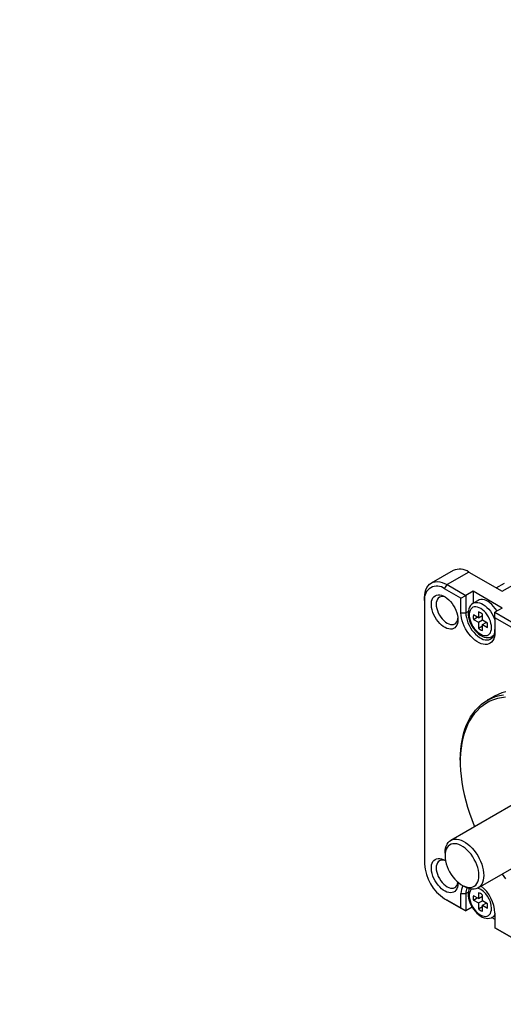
# Model space of a CAD drawing. Extents: x 11 to 421, y 5 to 275.
# Tile 5 of 15: x 248 to 272, y 67 to 115. Entities that reach past the tile are written whole.
import ezdxf
from ezdxf.enums import TextEntityAlignment as Align

# ---------------------------------------------------------------- set-up
doc = ezdxf.new("R2010")
doc.units = 0
doc.layers.get('0').update_dxf_attribs({"linetype": 'CONTINUOUS'})

# ---------------------------------------------------------------- blocks, each defined once
blk = doc.blocks.new('SW_NOTE_11')
at = {"color": 0, "linetype": 'CONTINUOUS'}
blk.add_line((-2.964, 7.072), (0, 0), dxfattribs=at)
blk.add_solid([(0, 0), (-0.699, 2.96), (-1.621, 2.573)], dxfattribs=at)
for s, height, width, p in [('□', 3.175, 0.7, (-25.556, 4.064)), ('□', 3.175, 0.7, (-5.942, 4.064)), ('CM2 - ', 2.3813, 0.583333, (-35.623, 4.297)), (' - 56B10C - ', 2.38125, 0.583333, (-22.998, 4.297))]:
    blk.add_text(s, height=height, dxfattribs=dict(at, width=width)).set_placement(p, align=Align.BOTTOM_LEFT)

msp = doc.modelspace()

# ---------------------------------------------------------------- linework, layer by layer
at = {"color": 7, "linetype": 'CONTINUOUS'}
for p, q in [((269.2377, 88.2773), (268.177, 87.665)), ((270.0093, 88.2009), (268.9487, 87.5886)), ((270.0093, 88.2009), (271.6285, 87.2662)), ((271.6285, 87.2662), (272.5478, 87.7969)), ((268.8308, 87.3845), (268.9487, 87.5886)), ((269.6252, 86.9259), (268.8308, 87.3845)), ((268.9487, 87.5886), (269.8609, 87.062)), ((270.2144, 87.2661), (269.8609, 87.062)), ((271.6286, 86.4497), (270.2144, 87.2661)), ((270.2144, 87.2661), (270.2144, 86.6827)), ((271.3367, 87.4346), (271.7412, 87.6681)), ((267.8573, 86.8223), (267.8573, 86.9584)), ((267.8573, 86.8223), (267.8573, 73.9917)), ((269.6252, 86.9259), (269.8609, 87.062)), ((269.6252, 86.2183), (269.6252, 86.9259)), ((269.8609, 87.062), (269.8609, 86.2183)), ((270.4549, 86.8225), (270.2192, 86.6864)), ((270.4703, 86.2588), (270.4703, 85.9724)), ((271.6286, 86.4497), (271.2751, 86.2456)), ((269.6252, 86.2183), (269.8609, 86.2183)), ((270.4703, 85.9724), (270.2265, 86.1131)), ((270.2265, 85.9012), (270.41, 86.0072)), ((270.2265, 85.9012), (270.4703, 85.7605)), ((270.4703, 85.9724), (270.6657, 86.0852)), ((270.4703, 85.7605), (270.6657, 85.8733)), ((270.6403, 86.0706), (270.6657, 86.0559)), ((270.6657, 85.8596), (270.6657, 86.1461)), ((270.9094, 85.7189), (270.6657, 85.8596)), ((271.2751, 86.2456), (277.7333, 82.5174)), ((271.2751, 85.9735), (271.2751, 86.2456)), ((271.2751, 85.9735), (271.2751, 85.2658)), ((277.4976, 82.3813), (271.2751, 85.9735)), ((270.4703, 85.7605), (270.4703, 85.4741)), ((270.4703, 85.4741), (270.6657, 85.5869)), ((270.6657, 85.6477), (270.8492, 85.7537)), ((270.6657, 85.3613), (270.6657, 85.6477)), ((270.6657, 85.6477), (270.9094, 85.507)), ((270.8238, 85.7683), (270.8238, 85.7391)), ((271.1524, 85.0698), (271.2141, 85.1054)), ((271.2116, 82.1373), (270.9052, 81.9604)), ((269.5898, 79.053), (269.5898, 78.9714)), ((273.6962, 77.779), (269.1235, 75.1392)), ((270.4568, 72.8298), (275.0294, 75.4695)), ((268.8473, 74.5288), (268.8473, 74.3927)), ((269.6722, 72.9639), (269.79, 72.8959)), ((269.6252, 71.8469), (269.6252, 72.5546)), ((269.6252, 72.5546), (269.8609, 72.5546)), ((269.8609, 72.5546), (269.8609, 71.7108)), ((270.4703, 72.3087), (270.2265, 72.4494)), ((270.4703, 72.5951), (270.4703, 72.3087)), ((270.4703, 72.3087), (270.6657, 72.4215)), ((270.6403, 72.4068), (270.6657, 72.3922)), ((270.6657, 72.1959), (270.6657, 72.4823)), ((268.8308, 72.3054), (269.6252, 71.8469)), ((268.8308, 72.3054), (268.9487, 72.2374)), ((269.8609, 71.7108), (268.9487, 72.2374)), ((270.1703, 71.8894), (269.8609, 71.7108)), ((270.2265, 72.2375), (270.41, 72.3435)), ((270.2265, 72.2375), (270.4703, 72.0968)), ((270.4703, 72.0968), (270.6657, 72.2096)), ((270.4703, 72.0968), (270.4703, 71.8104)), ((270.4703, 71.8104), (270.6657, 71.9232)), ((270.9094, 72.0552), (270.6657, 72.1959)), ((270.6657, 71.984), (270.8492, 72.09)), ((270.6657, 71.6976), (270.6657, 71.984)), ((270.6657, 71.984), (270.9094, 71.8433)), ((270.8238, 72.1046), (270.8238, 72.0753)), ((269.6252, 71.8469), (269.8609, 71.7108)), ((271.1524, 71.4061), (271.2751, 71.4769)), ((271.2751, 71.6021), (271.2751, 70.8944)), ((271.1212, 71.3914), (271.2751, 71.3026)), ((271.2751, 70.8944), (277.4976, 67.3022)), ((271.2751, 70.8944), (271.2751, 70.8944)), ((277.7333, 67.1661), (271.2751, 70.8944))]:
    msp.add_line(p, q, dxfattribs=at)
at = {"color": 8, "linetype": 'CONTINUOUS'}
for p, q in [((269.9842, 86.2895), (269.8609, 86.2183)), ((269.9842, 72.6258), (269.8609, 72.5546))]:
    msp.add_line(p, q, dxfattribs=at)
at = {"color": 7, "linetype": 'CONTINUOUS', "flags": 128}
for points in [[(267.8573, 86.9584), (267.8641, 87.0955), (267.8846, 87.223), (267.9185, 87.3393), (267.9654, 87.4428), (268.0246, 87.5323), (268.0954, 87.6067), (268.1769, 87.665), (268.2682, 87.7065), (268.368, 87.7307), (268.4751, 87.7372), (268.5882, 87.726), (268.7058, 87.6972), (268.8265, 87.6512), (268.9487, 87.5886)], [(269.479, 85.8861), (269.4727, 85.7856), (269.4539, 85.6943), (269.423, 85.614), (269.3805, 85.5463), (269.3274, 85.4925), (269.2646, 85.4537), (269.1933, 85.4305), (269.115, 85.4235), (269.0311, 85.4328), (268.9434, 85.4582), (268.8535, 85.4992), (268.7631, 85.555), (268.674, 85.6245), (268.588, 85.7065), (268.5067, 85.7992), (268.4318, 85.9008), (268.3646, 86.0095), (268.3064, 86.123), (268.2585, 86.2393), (268.2217, 86.3559), (268.1968, 86.4707), (268.1842, 86.5813), (268.1842, 86.6858), (268.1968, 86.7819), (268.2217, 86.8679), (268.2585, 86.9421), (268.3064, 87.003), (268.3646, 87.0494), (268.4318, 87.0805), (268.5067, 87.0956), (268.588, 87.0944), (268.674, 87.0771), (268.7631, 87.0438), (268.8535, 86.9953), (268.9434, 86.9324), (269.0311, 86.8565), (269.115, 86.769), (269.1933, 86.6716), (269.2646, 86.5661), (269.3274, 86.4548), (269.3805, 86.3396), (269.423, 86.2229), (269.4539, 86.1069), (269.4727, 85.9939), (269.479, 85.8861)], [(268.8928, 86.9696), (268.8657, 86.9811), (268.7848, 87.0053), (268.7079, 87.013), (268.637, 87.0037), (268.5737, 86.9778), (268.5196, 86.936), (268.4762, 86.8791), (268.4443, 86.8087), (268.4249, 86.7265), (268.4184, 86.6345), (268.4249, 86.5349), (268.4443, 86.4302), (268.4762, 86.3231), (268.5196, 86.216), (268.5737, 86.1118), (268.637, 86.0128), (268.7079, 85.9216), (268.7848, 85.8405), (268.8657, 85.7713), (268.9487, 85.7159), (269.0316, 85.6755), (269.1126, 85.6513), (269.1894, 85.6437), (269.2604, 85.6529), (269.3237, 85.6788), (269.3777, 85.7207), (269.4212, 85.7775), (269.4531, 85.8479), (269.4725, 85.9301), (269.4761, 85.9592)], [(271.3762, 86.304), (271.3631, 86.3256), (271.2906, 86.4329), (271.2108, 86.5321), (271.1255, 86.6212), (271.0361, 86.6985), (270.9446, 86.7625), (270.8525, 86.8119), (270.7619, 86.8458), (270.6743, 86.8635), (270.5915, 86.8647), (270.5152, 86.8493), (270.4549, 86.8225)], [(270.2184, 86.6846), (270.206, 86.6785), (270.1409, 86.6283), (270.0863, 86.5667), (270.0423, 86.4948), (270.0092, 86.4129), (269.9873, 86.3213), (269.9775, 86.2209), (269.9803, 86.1138), (269.9955, 86.0024), (270.0225, 85.8893), (270.0608, 85.7763), (270.1093, 85.6653), (270.1673, 85.5578), (270.2337, 85.4556), (270.3077, 85.3603), (270.3883, 85.2734), (270.4744, 85.1963), (270.5653, 85.1305), (270.6599, 85.0775), (270.757, 85.039), (270.8546, 85.0168), (270.9398, 85.0117), (271.0208, 85.0205), (271.1035, 85.0456), (271.1485, 85.0698)], [(271.1101, 85.4971), (271.1037, 85.5963), (271.0848, 85.7006), (271.0538, 85.8074), (271.0114, 85.9143), (270.9586, 86.0187), (270.8966, 86.1182), (270.8269, 86.2105), (270.7512, 86.2935), (270.6712, 86.3651), (270.5887, 86.4236), (270.5058, 86.4678), (270.4243, 86.4966), (270.3462, 86.5093), (270.2733, 86.5056), (270.2073, 86.4856), (270.1497, 86.4498), (270.102, 86.399), (270.0652, 86.3344), (270.0401, 86.2574), (270.0274, 86.17), (270.0274, 86.0742), (270.0401, 85.9722), (270.0652, 85.8663), (270.102, 85.7592), (270.1497, 85.6532), (270.2073, 85.5509), (270.2733, 85.4547), (270.3462, 85.3669), (270.4243, 85.2894), (270.5058, 85.2241), (270.5887, 85.1725), (270.6712, 85.1359), (270.7512, 85.1151), (270.8269, 85.1106), (270.8966, 85.1225), (270.9586, 85.1505), (271.0114, 85.1939), (271.0538, 85.2518), (271.0848, 85.3228), (271.1037, 85.4052), (271.1101, 85.4971)], [(271.2751, 85.2658), (271.2686, 85.1502), (271.2492, 85.0439), (271.2171, 84.9486), (271.173, 84.8658), (271.1175, 84.7968), (271.0515, 84.7428), (270.976, 84.7045), (270.8922, 84.6825), (270.8014, 84.6773), (270.705, 84.6889), (270.6047, 84.717), (270.5019, 84.7614), (270.3983, 84.8212), (270.2955, 84.8955), (270.1952, 84.9832), (270.0989, 85.0828), (270.0081, 85.1929), (269.9243, 85.3116), (269.8488, 85.4371), (269.7827, 85.5674), (269.7272, 85.7004), (269.6831, 85.8341), (269.6511, 85.9664), (269.6317, 86.0951), (269.6252, 86.2183)], [(269.8609, 86.2183), (269.8674, 86.1033), (269.8871, 85.9828), (269.9194, 85.8592), (269.9638, 85.7346), (270.0195, 85.6114), (270.0853, 85.4919), (270.1602, 85.3784), (270.2427, 85.2729), (270.3312, 85.1774), (270.4241, 85.0937), (270.5197, 85.0233), (270.6162, 84.9676), (270.7118, 84.9276), (270.8048, 84.904), (270.8933, 84.8973), (270.9757, 84.9076), (271.0506, 84.9347), (271.1165, 84.9781), (271.1721, 85.037), (271.2165, 85.1104), (271.2489, 85.1967), (271.2685, 85.2945), (271.2751, 85.4019)], [(269.5898, 79.053), (269.5962, 79.3253), (269.6152, 79.5895), (269.647, 79.8448), (269.6913, 80.0905), (269.748, 80.3259), (269.817, 80.5504), (269.8981, 80.7632), (269.9911, 80.9639), (270.0956, 81.1518), (270.2114, 81.3264), (270.3382, 81.4873), (270.4757, 81.6338), (270.6233, 81.7658), (270.7807, 81.8826), (270.9475, 81.9841), (271.1231, 82.07), (271.3072, 82.1399), (271.4991, 82.1938), (271.6983, 82.2314)], [(271.7995, 82.1154), (271.5973, 82.0888), (271.402, 82.0459), (271.2142, 81.9868), (271.0345, 81.9116), (270.8633, 81.8206), (270.7012, 81.714), (270.5487, 81.5921), (270.4061, 81.4553), (270.274, 81.304), (270.1526, 81.1387), (270.0423, 80.9597), (269.9434, 80.7676), (269.8563, 80.563), (269.7812, 80.3465), (269.7182, 80.1186), (269.6676, 79.8801), (269.6296, 79.6316), (269.6041, 79.3738), (269.5914, 79.1075), (269.5914, 78.8335), (269.6041, 78.5525), (269.6296, 78.2653), (269.6676, 77.9729), (269.7182, 77.676), (269.7812, 77.3754), (269.8563, 77.0721), (269.9434, 76.7669), (270.0423, 76.4607), (270.1526, 76.1544), (270.274, 75.8489), (270.2893, 75.8122)], [(271.8055, 82.3707), (271.6136, 82.3168), (271.4295, 82.2469), (271.2539, 82.161), (271.2116, 82.1373)], [(268.8473, 74.5288), (268.8537, 74.6515), (268.8728, 74.7652), (268.9042, 74.8683), (268.9476, 74.9595), (269.0024, 75.0375), (269.0679, 75.1013), (269.1432, 75.1499), (269.2271, 75.1828), (269.3187, 75.1995), (269.4167, 75.1998), (269.5198, 75.1836), (269.6264, 75.1512), (269.7353, 75.103), (269.845, 75.0397), (269.9539, 74.9622), (270.0606, 74.8714), (270.1636, 74.7686), (270.2616, 74.6552), (270.3532, 74.5328), (270.4371, 74.4029), (270.5124, 74.2674), (270.5779, 74.128), (270.6327, 73.9868), (270.6761, 73.8454), (270.7075, 73.706), (270.7266, 73.5703), (270.733, 73.4402)], [(270.4973, 73.4402), (270.4908, 73.5634), (270.4713, 73.6921), (270.4393, 73.8244), (270.3952, 73.9581), (270.3397, 74.0911), (270.2737, 74.2214), (270.1981, 74.3469), (270.1143, 74.4656), (270.0236, 74.5757), (269.9272, 74.6753), (269.8269, 74.763), (269.7241, 74.8373), (269.6205, 74.8971), (269.5177, 74.9415), (269.4174, 74.9697), (269.3211, 74.9812), (269.2303, 74.976), (269.1465, 74.9541), (269.0709, 74.9158), (269.0049, 74.8617), (268.9494, 74.7927), (268.9053, 74.71), (268.8733, 74.6147), (268.8538, 74.5084), (268.8473, 74.3927), (268.8538, 74.2696), (268.8733, 74.1408), (268.9053, 74.0086), (268.9494, 73.8749), (269.0049, 73.7418), (269.0709, 73.6115), (269.1465, 73.486), (269.2303, 73.3673), (269.3211, 73.2573), (269.4174, 73.1576), (269.5177, 73.07), (269.6205, 72.9956), (269.7241, 72.9358), (269.8269, 72.8915), (269.9272, 72.8633), (270.0236, 72.8517), (270.1143, 72.857), (270.1981, 72.8789), (270.2737, 72.9172), (270.3397, 72.9713), (270.3952, 73.0402), (270.4393, 73.123), (270.4713, 73.2183), (270.4908, 73.3246), (270.4973, 73.4402)], [(269.4777, 73.103), (269.479, 73.0555), (269.4727, 72.955), (269.4539, 72.8637), (269.423, 72.7834), (269.3805, 72.7157), (269.3274, 72.6619), (269.2646, 72.623), (269.1933, 72.5999), (269.115, 72.5929), (269.0311, 72.6022), (268.9434, 72.6276), (268.8535, 72.6686), (268.7631, 72.7244), (268.674, 72.7939), (268.588, 72.8758), (268.5067, 72.9685), (268.4318, 73.0702), (268.3646, 73.1789), (268.3064, 73.2924), (268.2585, 73.4087), (268.2217, 73.5253), (268.1968, 73.6401), (268.1842, 73.7507), (268.1842, 73.8552), (268.1968, 73.9513), (268.2217, 74.0373), (268.2585, 74.1115), (268.3064, 74.1723), (268.3646, 74.2188), (268.4318, 74.2499), (268.5067, 74.265), (268.588, 74.2638), (268.674, 74.2465), (268.7631, 74.2132), (268.8535, 74.1646), (268.8708, 74.1537)], [(268.8719, 74.148), (268.8657, 74.1505), (268.7848, 74.1747), (268.7079, 74.1824), (268.637, 74.1731), (268.5737, 74.1472), (268.5196, 74.1053), (268.4762, 74.0485), (268.4443, 73.9781), (268.4249, 73.8959), (268.4184, 73.8039), (268.4249, 73.7043), (268.4443, 73.5996), (268.4762, 73.4925), (268.5196, 73.3854), (268.5737, 73.2811), (268.637, 73.1822), (268.7079, 73.091), (268.7848, 73.0099), (268.8657, 72.9407), (268.9487, 72.8853), (269.0316, 72.8449), (269.1126, 72.8207), (269.1894, 72.8131), (269.2604, 72.8223), (269.3237, 72.8482), (269.3777, 72.8901), (269.4212, 72.9469), (269.4531, 73.0173), (269.4725, 73.0995), (269.4735, 73.1067)], [(270.733, 73.4402), (270.7266, 73.3175), (270.7075, 73.2038), (270.6761, 73.1007), (270.6327, 73.0095), (270.5779, 72.9315), (270.5124, 72.8678), (270.4371, 72.8191), (270.3532, 72.7862), (270.2616, 72.7695), (270.1636, 72.7693), (270.0606, 72.7854), (269.9539, 72.8178), (269.845, 72.866), (269.79, 72.8959)], [(271.6225, 73.5028), (271.7995, 73.2761)], [(270.0296, 72.7997), (270.0092, 72.7492), (269.9873, 72.6575), (269.9775, 72.5572), (269.9803, 72.4501), (269.9955, 72.3387), (270.0225, 72.2256), (270.0608, 72.1126), (270.1093, 72.0015), (270.1673, 71.8941), (270.2337, 71.7919), (270.3077, 71.6966), (270.3883, 71.6096), (270.4744, 71.5325), (270.5653, 71.4667), (270.6599, 71.4137), (270.757, 71.3753), (270.8546, 71.3531), (270.9398, 71.348), (271.0208, 71.3568), (271.1035, 71.3819), (271.1485, 71.4061)]]:
    msp.add_lwpolyline(points, dxfattribs=at)
at = {"color": 8, "linetype": 'CONTINUOUS', "flags": 128}
for points in [[(270.2182, 86.6858), (270.2795, 86.7132), (270.3558, 86.7286), (270.4386, 86.7274), (270.5262, 86.7097), (270.6168, 86.6759), (270.7089, 86.6264), (270.8004, 86.5625), (270.8898, 86.4852), (270.9751, 86.3961), (271.0549, 86.2969), (271.1274, 86.1895), (271.1914, 86.0761), (271.2455, 85.9589), (271.2751, 85.8811)], [(271.2237, 85.126), (271.1914, 85.0964), (271.1503, 85.0686)], [(270.1342, 72.7723), (270.102, 72.7353), (270.0652, 72.6706), (270.0401, 72.5937), (270.0274, 72.5063), (270.0274, 72.4105), (270.0401, 72.3084), (270.0652, 72.2026), (270.102, 72.0955), (270.1497, 71.9895), (270.2073, 71.8872), (270.2733, 71.791), (270.3462, 71.7031), (270.4243, 71.6256), (270.5058, 71.5604), (270.5887, 71.5088), (270.6712, 71.4722), (270.7512, 71.4514), (270.8269, 71.4469), (270.8966, 71.4588), (270.9586, 71.4868), (271.0114, 71.5302), (271.0538, 71.5881), (271.0848, 71.6591), (271.1037, 71.7415), (271.1101, 71.8334), (271.1101, 71.8334)]]:
    msp.add_lwpolyline(points, dxfattribs=at)
at = {"color": 7, "linetype": 'CONTINUOUS'}
for centre, radius, start, end in [((269.5548, 87.5449), 0.7981, 55.28081, 113.40873), ((268.4528, 86.9152), 0.6027, 51.1474, 188.86335), ((270.3415, 85.8101), 0.4668, 46.02022, 73.98515), ((270.6818, 86.0072), 0.4675, 166.9016, 193.0984), ((270.7944, 85.81), 0.4668, 226.02022, 253.98515), ((270.4541, 85.613), 0.4675, 346.9016, 13.0984), ((269.9651, 74.0845), 2.1098, 182.52009, 237.47991), ((270.3644, 72.5806), 0.7397, 151.0933, 182.01652), ((269.4631, 71.5151), 1.8141, 2.7482, 50.71628), ((270.5438, 72.5699), 0.6831, 157.27044, 181.289), ((270.6818, 72.3435), 0.4675, 166.9016, 193.0984), ((270.3415, 72.1464), 0.4668, 46.02022, 73.98515), ((270.4541, 71.9492), 0.4675, 346.9016, 13.0984), ((270.7944, 72.1463), 0.4668, 226.02022, 253.98515)]:
    msp.add_arc(centre, radius, start, end, dxfattribs=at)
at = {"color": 8, "linetype": 'CONTINUOUS'}
for centre, radius, start, end in [((269.9897, 71.8035), 1.1208, 1.52886, 65.78303), ((270.9804, 71.6976), 0.3385, 300.12289, 330.51168)]:
    msp.add_arc(centre, radius, start, end, dxfattribs=at)

# ---------------------------------------------------------------- block references
at = {"color": 7, "linetype": 'CONTINUOUS'}
msp.add_blockref('SW_NOTE_11', (283.6616, 111.4326), dxfattribs=at)

doc.saveas('drawing.dxf')
